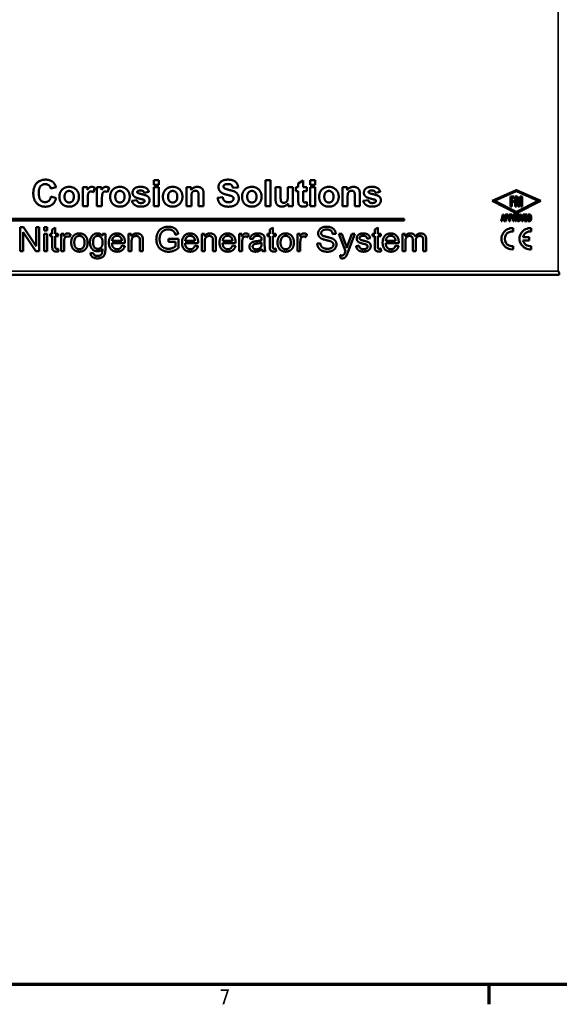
# Model space of a CAD drawing. Header units: inches. Extents: x 0 to 136, y 2 to 86.
# Tile 2 of 61: x 19 to 36, y 3 to 35. Entities that reach past the tile are written whole.
import ezdxf

# ---------------------------------------------------------------- set-up
doc = ezdxf.new("R2010")
doc.units = ezdxf.units.IN
doc.header["$LTSCALE"] = 4
doc.header["$MEASUREMENT"] = 0
for name, color, linetype, lineweight in [('Border (ANSI)', 7, 'Continuous', 70), ('Visible (ANSI)', 7, 'Continuous', 50), ('Visible Narrow (ANSI)', 7, 'Continuous', 35)]:
    doc.layers.add(name, color=color, linetype=linetype, lineweight=lineweight)
doc.styles.add('Dimension Text', font='tahoma.ttf')

# ---------------------------------------------------------------- blocks, each defined once
blk = doc.blocks.new('Borders Default Border')
at = {"layer": 'Border (ANSI)'}
blk.add_line((8.5, 1), (8.5, 0.84), dxfattribs=at)
at = {"layer": 'Border (ANSI)', "flags": 128}
blk.add_lwpolyline([(0.5, 1), (0.5, 21), (33.5, 21), (33.5, 1), (0.5, 1)], dxfattribs=at)
at = {"layer": 'Border (ANSI)', "insert": (6.3378, 0.84), "char_height": 0.12, "attachment_point": 7, "style": 'Dimension Text'}
blk.add_mtext('7', dxfattribs=at)

msp = doc.modelspace()

# ---------------------------------------------------------------- linework, layer by layer
at = {"layer": 'Visible (ANSI)'}
for p, q in [((23.419, 29.789), (23.258, 29.789)), ((23.258, 29.789), (23.258, 29.64)), ((23.419, 29.64), (23.419, 29.789)), ((27.001, 29.789), (26.839, 29.789)), ((26.839, 29.789), (26.839, 28.95)), ((27.001, 28.95), (27.001, 29.789)), ((28.049, 29.774), (27.888, 29.679)), ((27.888, 29.679), (27.888, 29.558)), ((28.049, 29.558), (28.049, 29.774)), ((28.432, 29.789), (28.271, 29.789)), ((28.271, 29.789), (28.271, 29.64)), ((28.432, 29.64), (28.432, 29.789)), ((19.947, 29.518), (20.115, 29.558)), ((20.971, 29.558), (20.971, 28.95)), ((21.121, 29.558), (20.971, 29.558)), ((21.121, 29.472), (21.121, 29.558)), ((21.315, 29.401), (21.364, 29.541)), ((21.427, 29.558), (21.427, 28.95)), ((21.576, 29.558), (21.427, 29.558)), ((21.576, 29.472), (21.576, 29.558)), ((21.771, 29.401), (21.82, 29.541)), ((22.944, 29.383), (23.096, 29.411)), ((23.258, 29.64), (23.419, 29.64)), ((23.419, 29.558), (23.258, 29.558)), ((23.258, 29.558), (23.258, 28.95)), ((23.419, 28.95), (23.419, 29.558)), ((24.297, 29.558), (24.297, 28.95)), ((24.447, 29.558), (24.297, 29.558)), ((24.447, 29.469), (24.447, 29.558)), ((25.787, 29.542), (25.957, 29.55)), ((27.161, 29.558), (27.161, 29.174)), ((27.322, 29.558), (27.161, 29.558)), ((27.322, 29.279), (27.322, 29.558)), ((27.553, 29.558), (27.553, 29.302)), ((27.714, 29.558), (27.553, 29.558)), ((27.714, 28.95), (27.714, 29.558)), ((27.815, 29.558), (27.815, 29.431)), ((27.888, 29.558), (27.815, 29.558)), ((27.815, 29.431), (27.888, 29.431)), ((27.888, 29.431), (27.888, 29.165)), ((28.159, 29.558), (28.049, 29.558)), ((28.049, 29.431), (28.159, 29.431)), ((28.049, 29.186), (28.049, 29.431)), ((28.159, 29.431), (28.159, 29.558)), ((28.271, 29.64), (28.432, 29.64)), ((28.432, 29.558), (28.271, 29.558)), ((28.271, 29.558), (28.271, 28.95)), ((28.432, 28.95), (28.432, 29.558)), ((29.311, 29.558), (29.311, 28.95)), ((29.461, 29.558), (29.311, 29.558)), ((29.461, 29.469), (29.461, 29.558)), ((30.367, 29.383), (30.519, 29.411)), ((34.882, 29.469), (34.108, 29.123)), ((34.183, 29.123), (34.886, 29.434)), ((34.892, 29.434), (35.586, 29.123)), ((35.668, 29.126), (34.896, 29.469)), ((20.117, 29.207), (19.953, 29.259)), ((21.132, 28.95), (21.132, 29.138)), ((21.588, 28.95), (21.588, 29.138)), ((22.71, 29.149), (22.549, 29.124)), ((24.459, 28.95), (24.459, 29.226)), ((24.691, 29.26), (24.691, 28.95)), ((24.852, 28.95), (24.852, 29.328)), ((25.464, 29.24), (25.299, 29.224)), ((28.173, 28.961), (28.159, 29.086)), ((29.472, 28.95), (29.472, 29.226)), ((29.704, 29.26), (29.704, 28.95)), ((29.865, 28.95), (29.865, 29.328)), ((30.133, 29.149), (29.972, 29.124)), ((34.108, 29.123), (34.886, 28.73)), ((34.885, 28.77), (34.183, 29.123)), ((34.7, 29.262), (34.7, 28.94)), ((34.821, 29.262), (34.7, 29.262)), ((34.745, 29.224), (34.821, 29.224)), ((34.745, 29.124), (34.745, 29.224)), ((34.817, 29.124), (34.745, 29.124)), ((34.745, 28.94), (34.745, 29.086)), ((34.745, 29.086), (34.817, 29.086)), ((34.817, 29.086), (34.817, 29.124)), ((34.821, 29.224), (34.821, 29.262)), ((34.922, 29.262), (34.852, 29.262)), ((34.852, 29.262), (34.852, 28.939)), ((34.891, 29.237), (34.943, 28.939)), ((34.891, 28.939), (34.891, 29.237)), ((34.892, 28.73), (35.668, 29.126)), ((35.586, 29.123), (34.893, 28.77)), ((34.966, 29.015), (34.922, 29.262)), ((35.006, 29.261), (34.966, 29.015)), ((34.985, 28.939), (35.033, 29.237)), ((35.075, 29.261), (35.006, 29.261)), ((35.033, 29.237), (35.033, 28.939)), ((35.075, 28.939), (35.075, 29.261)), ((20.971, 28.95), (21.132, 28.95)), ((21.427, 28.95), (21.588, 28.95)), ((23.258, 28.95), (23.419, 28.95)), ((24.297, 28.95), (24.459, 28.95)), ((24.691, 28.95), (24.852, 28.95)), ((26.839, 28.95), (27.001, 28.95)), ((27.565, 29.041), (27.565, 28.95)), ((27.565, 28.95), (27.714, 28.95)), ((28.271, 28.95), (28.432, 28.95)), ((29.311, 28.95), (29.472, 28.95)), ((29.704, 28.95), (29.865, 28.95)), ((34.7, 28.94), (34.745, 28.94)), ((34.852, 28.939), (34.891, 28.939)), ((34.943, 28.939), (34.985, 28.939)), ((35.033, 28.939), (35.075, 28.939)), ((31.283, 28.543), (12.622, 28.543)), ((12.622, 28.493), (31.283, 28.493)), ((31.283, 28.493), (31.283, 28.543)), ((34.449, 28.689), (34.404, 28.473)), ((34.404, 28.473), (34.428, 28.473)), ((34.428, 28.473), (34.44, 28.531)), ((34.44, 28.531), (34.487, 28.531)), ((34.446, 28.559), (34.464, 28.645)), ((34.481, 28.559), (34.446, 28.559)), ((34.478, 28.689), (34.449, 28.689)), ((34.464, 28.645), (34.481, 28.559)), ((34.523, 28.473), (34.478, 28.689)), ((34.487, 28.531), (34.499, 28.473)), ((34.499, 28.473), (34.523, 28.473)), ((34.541, 28.689), (34.541, 28.473)), ((34.592, 28.689), (34.541, 28.689)), ((34.541, 28.473), (34.565, 28.473)), ((34.565, 28.66), (34.59, 28.66)), ((34.565, 28.592), (34.565, 28.66)), ((34.585, 28.592), (34.565, 28.592)), ((34.565, 28.564), (34.595, 28.564)), ((34.565, 28.473), (34.565, 28.564)), ((34.662, 28.689), (34.662, 28.473)), ((34.714, 28.689), (34.662, 28.689)), ((34.662, 28.473), (34.687, 28.473)), ((34.687, 28.66), (34.711, 28.66)), ((34.687, 28.592), (34.687, 28.66)), ((34.707, 28.592), (34.687, 28.592)), ((34.687, 28.564), (34.716, 28.564)), ((34.687, 28.473), (34.687, 28.564)), ((34.784, 28.689), (34.784, 28.473)), ((34.829, 28.689), (34.784, 28.689)), ((34.784, 28.473), (34.808, 28.473)), ((34.808, 28.66), (34.831, 28.66)), ((34.808, 28.597), (34.808, 28.66)), ((34.824, 28.597), (34.808, 28.597)), ((34.808, 28.569), (34.833, 28.569)), ((34.808, 28.473), (34.808, 28.569)), ((34.833, 28.569), (34.856, 28.473)), ((34.88, 28.473), (34.855, 28.577)), ((34.856, 28.473), (34.88, 28.473)), ((35.022, 28.689), (35.06, 28.473)), ((35.045, 28.689), (35.022, 28.689)), ((35.077, 28.508), (35.045, 28.689)), ((35.06, 28.473), (35.094, 28.473)), ((35.11, 28.689), (35.077, 28.508)), ((35.094, 28.473), (35.133, 28.689)), ((35.133, 28.689), (35.11, 28.689)), ((35.152, 28.689), (35.152, 28.473)), ((35.233, 28.689), (35.152, 28.689)), ((35.152, 28.473), (35.239, 28.473)), ((35.177, 28.661), (35.233, 28.661)), ((35.177, 28.596), (35.177, 28.661)), ((35.221, 28.596), (35.177, 28.596)), ((35.177, 28.568), (35.221, 28.568)), ((35.177, 28.501), (35.177, 28.568)), ((35.239, 28.501), (35.177, 28.501)), ((35.221, 28.568), (35.221, 28.596)), ((35.233, 28.661), (35.233, 28.689)), ((35.239, 28.473), (35.239, 28.501)), ((35.262, 28.689), (35.262, 28.473)), ((35.297, 28.689), (35.262, 28.689)), ((35.262, 28.473), (35.299, 28.473)), ((35.287, 28.66), (35.299, 28.66)), ((35.287, 28.501), (35.287, 28.66)), ((35.303, 28.501), (35.287, 28.501)), ((19.072, 28.28), (18.967, 28.28)), ((18.967, 28.28), (18.967, 27.505)), ((19.065, 28.114), (19.472, 27.505)), ((19.065, 27.505), (19.065, 28.114)), ((19.479, 27.672), (19.072, 28.28)), ((19.479, 28.28), (19.479, 27.672)), ((19.577, 28.28), (19.479, 28.28)), ((19.577, 27.505), (19.577, 28.28)), ((19.833, 28.28), (19.738, 28.28)), ((19.738, 28.28), (19.738, 28.171)), ((19.738, 28.171), (19.833, 28.171)), ((19.833, 28.171), (19.833, 28.28)), ((20.09, 28.263), (19.995, 28.206)), ((19.995, 28.206), (19.995, 28.067)), ((20.09, 28.067), (20.09, 28.263)), ((27.07, 28.263), (26.975, 28.206)), ((26.975, 28.206), (26.975, 28.067)), ((27.07, 28.067), (27.07, 28.263)), ((30.439, 28.263), (30.344, 28.206)), ((30.344, 28.206), (30.344, 28.067)), ((30.439, 28.067), (30.439, 28.263)), ((34.788, 28.143), (34.788, 28.244)), ((35.363, 28.143), (35.363, 28.246)), ((19.833, 28.067), (19.738, 28.067)), ((19.738, 28.067), (19.738, 27.505)), ((19.833, 27.505), (19.833, 28.067)), ((19.925, 28.067), (19.925, 27.993)), ((19.995, 28.067), (19.925, 28.067)), ((19.925, 27.993), (19.995, 27.993)), ((19.995, 27.993), (19.995, 27.67)), ((20.185, 28.067), (20.09, 28.067)), ((20.09, 27.993), (20.185, 27.993)), ((20.09, 27.664), (20.09, 27.993)), ((20.185, 27.993), (20.185, 28.067)), ((20.363, 28.067), (20.277, 28.067)), ((20.277, 28.067), (20.277, 27.505)), ((20.363, 27.982), (20.363, 28.067)), ((20.372, 27.505), (20.372, 27.8)), ((20.549, 27.961), (20.582, 28.049)), ((21.611, 28.067), (21.611, 27.999)), ((21.699, 28.067), (21.611, 28.067)), ((21.699, 27.582), (21.699, 28.067)), ((22.228, 27.84), (21.914, 27.84)), ((22.53, 28.067), (22.445, 28.067)), ((22.445, 28.067), (22.445, 27.505)), ((22.53, 27.987), (22.53, 28.067)), ((22.54, 27.505), (22.54, 27.812)), ((22.805, 27.847), (22.805, 27.505)), ((22.901, 27.505), (22.901, 27.85)), ((24.05, 27.901), (23.722, 27.901)), ((23.722, 27.901), (23.722, 27.809)), ((23.722, 27.809), (23.95, 27.809)), ((23.946, 28.038), (24.038, 28.064)), ((23.95, 27.809), (23.95, 27.665)), ((24.05, 27.613), (24.05, 27.901)), ((24.575, 27.84), (24.261, 27.84)), ((24.877, 28.067), (24.791, 28.067)), ((24.791, 28.067), (24.791, 27.505)), ((24.877, 27.987), (24.877, 28.067)), ((24.887, 27.505), (24.887, 27.812)), ((25.152, 27.847), (25.152, 27.505)), ((25.247, 27.505), (25.247, 27.85)), ((25.778, 27.84), (25.465, 27.84)), ((26.08, 28.067), (25.994, 28.067)), ((25.994, 28.067), (25.994, 27.505)), ((26.08, 27.982), (26.08, 28.067)), ((26.089, 27.505), (26.089, 27.8)), ((26.266, 27.961), (26.299, 28.049)), ((26.34, 27.906), (26.433, 27.894)), ((26.714, 27.787), (26.714, 27.752)), ((26.81, 27.74), (26.81, 27.867)), ((26.904, 28.067), (26.904, 27.993)), ((26.975, 28.067), (26.904, 28.067)), ((26.904, 27.993), (26.975, 27.993)), ((26.975, 27.993), (26.975, 27.67)), ((27.165, 28.067), (27.07, 28.067)), ((27.07, 27.993), (27.165, 27.993)), ((27.07, 27.664), (27.07, 27.993)), ((27.165, 27.993), (27.165, 28.067)), ((27.945, 28.067), (27.859, 28.067)), ((27.859, 28.067), (27.859, 27.505)), ((27.945, 27.982), (27.945, 28.067)), ((27.954, 27.505), (27.954, 27.8)), ((28.131, 27.961), (28.164, 28.049)), ((28.994, 28.055), (29.092, 28.062)), ((29.189, 28.067), (29.402, 27.505)), ((29.292, 28.067), (29.189, 28.067)), ((29.408, 27.743), (29.292, 28.067)), ((29.609, 28.067), (29.489, 27.74)), ((29.49, 27.495), (29.704, 28.067)), ((29.704, 28.067), (29.609, 28.067)), ((30.099, 27.909), (30.193, 27.922)), ((30.274, 28.067), (30.274, 27.993)), ((30.344, 28.067), (30.274, 28.067)), ((30.274, 27.993), (30.344, 27.993)), ((30.344, 27.993), (30.344, 27.67)), ((30.534, 28.067), (30.439, 28.067)), ((30.439, 27.993), (30.534, 27.993)), ((30.439, 27.664), (30.439, 27.993)), ((30.534, 27.993), (30.534, 28.067)), ((31.013, 27.84), (30.699, 27.84)), ((31.315, 28.067), (31.229, 28.067)), ((31.229, 28.067), (31.229, 27.505)), ((31.315, 27.988), (31.315, 28.067)), ((31.325, 27.505), (31.325, 27.797)), ((31.563, 27.87), (31.563, 27.505)), ((31.658, 27.505), (31.658, 27.831)), ((31.896, 27.859), (31.896, 27.505)), ((31.991, 27.505), (31.991, 27.89)), ((35.295, 27.958), (35.099, 27.958)), ((35.099, 27.856), (35.295, 27.856)), ((35.295, 27.856), (35.295, 27.958)), ((18.967, 27.505), (19.065, 27.505)), ((19.472, 27.505), (19.577, 27.505)), ((19.738, 27.505), (19.833, 27.505)), ((20.199, 27.506), (20.185, 27.59)), ((20.277, 27.505), (20.372, 27.505)), ((21.909, 27.762), (22.328, 27.762)), ((22.325, 27.674), (22.227, 27.687)), ((22.445, 27.505), (22.54, 27.505)), ((22.805, 27.505), (22.901, 27.505)), ((24.256, 27.762), (24.674, 27.762)), ((24.672, 27.674), (24.573, 27.687)), ((24.791, 27.505), (24.887, 27.505)), ((25.152, 27.505), (25.247, 27.505)), ((25.46, 27.762), (25.878, 27.762)), ((25.876, 27.674), (25.777, 27.687)), ((25.994, 27.505), (26.089, 27.505)), ((26.741, 27.505), (26.84, 27.505)), ((27.178, 27.506), (27.165, 27.59)), ((27.859, 27.505), (27.954, 27.505)), ((28.595, 27.763), (28.498, 27.755)), ((29.841, 27.688), (29.747, 27.673)), ((30.548, 27.506), (30.534, 27.59)), ((30.694, 27.762), (31.113, 27.762)), ((31.11, 27.674), (31.012, 27.687)), ((31.229, 27.505), (31.325, 27.505)), ((31.563, 27.505), (31.658, 27.505)), ((31.896, 27.505), (31.991, 27.505)), ((34.788, 27.569), (34.788, 27.672)), ((35.363, 27.568), (35.363, 27.672)), ((21.316, 27.446), (21.223, 27.459)), ((29.229, 27.379), (29.239, 27.29)), ((36.266, 26.829), (36.227, 26.869)), ((36.266, 26.829), (36.227, 26.869)), ((36.266, 26.755), (12.032, 26.755)), ((36.266, 26.755), (36.266, 26.829))]:
    msp.add_line(p, q, dxfattribs=at)
for centre, radius, start, end in [((34.889, 29.453), 0.0177, 66.0314, 114.0769), ((34.889, 29.426), 0.00852, 65.8201, 113.899), ((34.889, 28.778), 0.00912, 243.3124, 296.9686), ((34.889, 28.736), 0.00652, 243.2318, 297.0149), ((34.752, 27.907), 0.34, 83.9084, 276.0916), ((34.752, 27.907), 0.238, 81.419, 278.581), ((35.331, 27.907), 0.341, 84.5926, 275.4074), ((35.332, 27.907), 0.238, 82.3521, 167.6366), ((35.332, 27.907), 0.238, 192.3366, 277.6479)]:
    msp.add_arc(centre, radius, start, end, dxfattribs=at)
for points in [[(19.779, 29.803), (19.602, 29.803), (19.386, 29.572), (19.386, 29.362)], [(20.029, 29.713), (19.932, 29.803), (19.779, 29.803)], [(20.115, 29.558), (20.086, 29.659), (20.029, 29.713)], [(25.635, 29.803), (25.539, 29.803), (25.402, 29.745), (25.329, 29.634), (25.329, 29.569)], [(25.957, 29.55), (25.953, 29.665), (25.793, 29.803), (25.635, 29.803)], [(19.386, 29.362), (19.386, 29.165), (19.602, 28.936), (19.769, 28.936)], [(19.561, 29.375), (19.561, 29.525), (19.677, 29.659), (19.771, 29.659)], [(19.767, 29.081), (19.675, 29.081), (19.561, 29.216), (19.561, 29.375)], [(19.771, 29.659), (19.838, 29.659), (19.932, 29.583), (19.947, 29.518)], [(20.537, 29.572), (20.448, 29.572), (20.303, 29.493), (20.224, 29.343), (20.224, 29.263)], [(20.389, 29.255), (20.389, 29.345), (20.475, 29.441), (20.538, 29.441)], [(20.852, 29.256), (20.852, 29.393), (20.675, 29.572), (20.537, 29.572)], [(20.538, 29.441), (20.601, 29.441), (20.686, 29.345), (20.686, 29.255)], [(21.259, 29.572), (21.22, 29.572), (21.159, 29.534), (21.121, 29.472)], [(21.132, 29.138), (21.132, 29.293), (21.159, 29.39), (21.206, 29.427), (21.239, 29.427)], [(21.239, 29.427), (21.274, 29.427), (21.315, 29.401)], [(21.364, 29.541), (21.314, 29.572), (21.259, 29.572)], [(21.715, 29.572), (21.676, 29.572), (21.615, 29.534), (21.576, 29.472)], [(21.588, 29.138), (21.588, 29.293), (21.615, 29.39), (21.662, 29.427), (21.695, 29.427)], [(21.695, 29.427), (21.73, 29.427), (21.771, 29.401)], [(21.82, 29.541), (21.77, 29.572), (21.715, 29.572)], [(22.165, 29.572), (22.076, 29.572), (21.931, 29.493), (21.852, 29.343), (21.852, 29.263)], [(22.017, 29.255), (22.017, 29.345), (22.103, 29.441), (22.166, 29.441)], [(22.48, 29.256), (22.48, 29.393), (22.304, 29.572), (22.165, 29.572)], [(22.166, 29.441), (22.229, 29.441), (22.314, 29.345), (22.314, 29.255)], [(22.827, 29.572), (22.696, 29.572), (22.571, 29.464), (22.571, 29.385)], [(22.571, 29.385), (22.571, 29.298), (22.644, 29.249)], [(22.721, 29.406), (22.721, 29.426), (22.74, 29.438)], [(22.737, 29.377), (22.721, 29.389), (22.721, 29.406)], [(23.066, 29.26), (23.015, 29.303), (22.759, 29.361), (22.737, 29.377)], [(22.74, 29.438), (22.767, 29.456), (22.83, 29.456)], [(23.096, 29.411), (23.073, 29.491), (22.952, 29.572), (22.827, 29.572)], [(22.83, 29.456), (22.88, 29.456), (22.935, 29.418), (22.944, 29.383)], [(23.859, 29.572), (23.769, 29.572), (23.625, 29.493), (23.545, 29.343), (23.545, 29.263)], [(23.71, 29.255), (23.71, 29.345), (23.796, 29.441), (23.859, 29.441)], [(24.173, 29.256), (24.173, 29.393), (23.997, 29.572), (23.859, 29.572)], [(23.859, 29.441), (23.923, 29.441), (24.008, 29.345), (24.008, 29.255)], [(24.647, 29.572), (24.526, 29.572), (24.447, 29.469)], [(24.459, 29.226), (24.459, 29.328), (24.483, 29.403), (24.549, 29.449), (24.591, 29.449)], [(24.591, 29.449), (24.624, 29.449), (24.67, 29.417), (24.691, 29.359), (24.691, 29.26)], [(24.852, 29.328), (24.852, 29.399), (24.834, 29.474), (24.789, 29.534), (24.701, 29.572), (24.647, 29.572)], [(25.329, 29.569), (25.329, 29.47), (25.406, 29.401)], [(25.406, 29.401), (25.461, 29.352), (25.598, 29.318)], [(25.491, 29.581), (25.491, 29.613), (25.518, 29.633)], [(25.516, 29.53), (25.491, 29.551), (25.491, 29.581)], [(25.981, 29.195), (25.981, 29.275), (25.914, 29.383), (25.796, 29.445), (25.548, 29.503), (25.516, 29.53)], [(25.518, 29.633), (25.559, 29.663), (25.633, 29.663)], [(25.633, 29.663), (25.705, 29.663), (25.777, 29.606), (25.787, 29.542)], [(26.399, 29.572), (26.309, 29.572), (26.165, 29.493), (26.085, 29.343), (26.085, 29.263)], [(26.25, 29.255), (26.25, 29.345), (26.336, 29.441), (26.399, 29.441)], [(26.713, 29.256), (26.713, 29.393), (26.537, 29.572), (26.399, 29.572)], [(26.399, 29.441), (26.463, 29.441), (26.548, 29.345), (26.548, 29.255)], [(28.872, 29.572), (28.783, 29.572), (28.638, 29.493), (28.559, 29.343), (28.559, 29.263)], [(28.724, 29.255), (28.724, 29.345), (28.81, 29.441), (28.873, 29.441)], [(29.187, 29.256), (29.187, 29.393), (29.01, 29.572), (28.872, 29.572)], [(28.873, 29.441), (28.936, 29.441), (29.021, 29.345), (29.021, 29.255)], [(29.661, 29.572), (29.54, 29.572), (29.461, 29.469)], [(29.472, 29.226), (29.472, 29.328), (29.496, 29.403), (29.563, 29.449), (29.605, 29.449)], [(29.605, 29.449), (29.637, 29.449), (29.684, 29.417), (29.704, 29.359), (29.704, 29.26)], [(29.865, 29.328), (29.865, 29.399), (29.848, 29.474), (29.803, 29.534), (29.715, 29.572), (29.661, 29.572)], [(30.25, 29.572), (30.119, 29.572), (29.995, 29.464), (29.995, 29.385)], [(29.995, 29.385), (29.995, 29.298), (30.067, 29.249)], [(30.144, 29.406), (30.144, 29.426), (30.163, 29.438)], [(30.16, 29.377), (30.144, 29.389), (30.144, 29.406)], [(30.489, 29.26), (30.438, 29.303), (30.182, 29.361), (30.16, 29.377)], [(30.163, 29.438), (30.19, 29.456), (30.253, 29.456)], [(30.519, 29.411), (30.496, 29.491), (30.375, 29.572), (30.25, 29.572)], [(30.253, 29.456), (30.303, 29.456), (30.358, 29.418), (30.367, 29.383)], [(19.953, 29.259), (19.932, 29.167), (19.835, 29.081), (19.767, 29.081)], [(19.769, 28.936), (19.904, 28.936), (20.079, 29.07), (20.117, 29.207)], [(20.224, 29.263), (20.224, 29.158), (20.303, 29.012), (20.455, 28.937), (20.539, 28.937)], [(20.538, 29.068), (20.475, 29.068), (20.389, 29.164), (20.389, 29.255)], [(20.686, 29.255), (20.686, 29.164), (20.601, 29.068), (20.538, 29.068)], [(20.539, 28.937), (20.674, 28.937), (20.852, 29.119), (20.852, 29.256)], [(21.852, 29.263), (21.852, 29.158), (21.931, 29.012), (22.083, 28.937), (22.167, 28.937)], [(22.166, 29.068), (22.103, 29.068), (22.017, 29.164), (22.017, 29.255)], [(22.314, 29.255), (22.314, 29.164), (22.229, 29.068), (22.166, 29.068)], [(22.167, 28.937), (22.302, 28.937), (22.48, 29.119), (22.48, 29.256)], [(22.549, 29.124), (22.571, 29.038), (22.716, 28.937), (22.84, 28.937)], [(22.644, 29.249), (22.696, 29.213), (22.89, 29.17)], [(22.84, 29.053), (22.784, 29.053), (22.72, 29.102), (22.71, 29.149)], [(22.84, 28.937), (22.977, 28.937), (23.116, 29.057), (23.116, 29.14)], [(22.934, 29.076), (22.903, 29.053), (22.84, 29.053)], [(22.89, 29.17), (22.932, 29.161), (22.944, 29.149)], [(22.955, 29.119), (22.955, 29.092), (22.934, 29.076)], [(22.944, 29.149), (22.955, 29.137), (22.955, 29.119)], [(23.116, 29.14), (23.116, 29.217), (23.066, 29.26)], [(23.545, 29.263), (23.545, 29.158), (23.625, 29.012), (23.776, 28.937), (23.86, 28.937)], [(23.859, 29.068), (23.796, 29.068), (23.71, 29.164), (23.71, 29.255)], [(24.008, 29.255), (24.008, 29.164), (23.923, 29.068), (23.859, 29.068)], [(23.86, 28.937), (23.995, 28.937), (24.173, 29.119), (24.173, 29.256)], [(25.299, 29.224), (25.316, 29.083), (25.486, 28.936), (25.645, 28.936)], [(25.647, 29.079), (25.57, 29.079), (25.479, 29.157), (25.464, 29.24)], [(25.598, 29.318), (25.704, 29.292), (25.733, 29.282)], [(25.645, 28.936), (25.755, 28.936), (25.901, 28.997), (25.981, 29.123), (25.981, 29.195)], [(25.812, 29.195), (25.812, 29.148), (25.729, 29.079), (25.647, 29.079)], [(25.733, 29.282), (25.777, 29.266), (25.812, 29.225), (25.812, 29.195)], [(26.085, 29.263), (26.085, 29.158), (26.165, 29.012), (26.316, 28.937), (26.4, 28.937)], [(26.399, 29.068), (26.336, 29.068), (26.25, 29.164), (26.25, 29.255)], [(26.548, 29.255), (26.548, 29.164), (26.463, 29.068), (26.399, 29.068)], [(26.4, 28.937), (26.535, 28.937), (26.713, 29.119), (26.713, 29.256)], [(27.161, 29.174), (27.161, 29.088), (27.205, 28.991), (27.302, 28.937), (27.363, 28.937)], [(27.423, 29.06), (27.387, 29.06), (27.34, 29.094), (27.322, 29.151), (27.322, 29.279)], [(27.553, 29.302), (27.553, 29.172), (27.529, 29.105), (27.464, 29.06), (27.423, 29.06)], [(27.888, 29.165), (27.888, 29.08), (27.893, 29.052)], [(27.893, 29.052), (27.9, 29.012), (27.932, 28.966), (28.002, 28.937), (28.045, 28.937)], [(28.094, 29.071), (28.078, 29.071), (28.056, 29.087), (28.049, 29.111), (28.049, 29.186)], [(28.159, 29.086), (28.116, 29.071), (28.094, 29.071)], [(28.559, 29.263), (28.559, 29.158), (28.638, 29.012), (28.79, 28.937), (28.874, 28.937)], [(28.873, 29.068), (28.81, 29.068), (28.724, 29.164), (28.724, 29.255)], [(29.021, 29.255), (29.021, 29.164), (28.936, 29.068), (28.873, 29.068)], [(28.874, 28.937), (29.009, 28.937), (29.187, 29.119), (29.187, 29.256)], [(29.972, 29.124), (29.995, 29.038), (30.139, 28.937), (30.263, 28.937)], [(30.067, 29.249), (30.119, 29.213), (30.313, 29.17)], [(30.263, 29.053), (30.207, 29.053), (30.144, 29.102), (30.133, 29.149)], [(30.263, 28.937), (30.4, 28.937), (30.539, 29.057), (30.539, 29.14)], [(30.357, 29.076), (30.326, 29.053), (30.263, 29.053)], [(30.313, 29.17), (30.355, 29.161), (30.367, 29.149)], [(30.378, 29.119), (30.378, 29.092), (30.357, 29.076)], [(30.367, 29.149), (30.378, 29.137), (30.378, 29.119)], [(30.539, 29.14), (30.539, 29.217), (30.489, 29.26)], [(27.363, 28.937), (27.423, 28.937), (27.531, 28.993), (27.565, 29.041)], [(28.045, 28.937), (28.116, 28.937), (28.173, 28.961)], [(34.613, 28.627), (34.613, 28.61), (34.599, 28.592), (34.585, 28.592)], [(34.59, 28.66), (34.6, 28.66), (34.613, 28.642), (34.613, 28.627)], [(34.638, 28.627), (34.638, 28.655), (34.613, 28.689), (34.592, 28.689)], [(34.595, 28.564), (34.608, 28.564), (34.628, 28.582), (34.632, 28.593)], [(34.632, 28.593), (34.638, 28.608), (34.638, 28.627)], [(34.735, 28.627), (34.735, 28.61), (34.721, 28.592), (34.707, 28.592)], [(34.711, 28.66), (34.721, 28.66), (34.735, 28.642), (34.735, 28.627)], [(34.759, 28.627), (34.759, 28.655), (34.734, 28.689), (34.714, 28.689)], [(34.716, 28.564), (34.729, 28.564), (34.749, 28.582), (34.754, 28.593)], [(34.754, 28.593), (34.759, 28.608), (34.759, 28.627)], [(34.848, 28.607), (34.839, 28.597), (34.824, 28.597)], [(34.879, 28.63), (34.879, 28.657), (34.854, 28.689), (34.829, 28.689)], [(34.831, 28.66), (34.842, 28.66), (34.854, 28.644), (34.854, 28.63)], [(34.854, 28.63), (34.854, 28.614), (34.848, 28.607)], [(34.855, 28.577), (34.867, 28.585), (34.879, 28.612), (34.879, 28.63)], [(34.954, 28.691), (34.937, 28.691), (34.912, 28.669), (34.897, 28.617), (34.897, 28.58)], [(34.897, 28.58), (34.897, 28.521), (34.915, 28.493)], [(34.915, 28.493), (34.928, 28.47), (34.953, 28.47)], [(34.924, 28.581), (34.924, 28.617), (34.932, 28.653), (34.947, 28.665), (34.954, 28.665)], [(34.953, 28.498), (34.94, 28.498), (34.924, 28.53), (34.924, 28.581)], [(34.973, 28.512), (34.966, 28.498), (34.953, 28.498)], [(34.953, 28.47), (34.967, 28.47), (34.992, 28.488), (35, 28.509)], [(34.992, 28.669), (34.978, 28.691), (34.954, 28.691)], [(34.954, 28.665), (34.961, 28.665), (34.975, 28.652), (34.979, 28.634)], [(34.983, 28.582), (34.983, 28.53), (34.973, 28.512)], [(34.979, 28.634), (34.981, 28.626), (34.983, 28.6), (34.983, 28.582)], [(35.009, 28.581), (35.009, 28.64), (34.992, 28.669)], [(35, 28.509), (35.009, 28.536), (35.009, 28.581)], [(35.367, 28.583), (35.367, 28.62), (35.35, 28.669), (35.32, 28.689), (35.297, 28.689)], [(35.299, 28.66), (35.319, 28.66), (35.341, 28.626), (35.341, 28.583)], [(35.299, 28.473), (35.334, 28.473), (35.367, 28.527), (35.367, 28.583)], [(35.326, 28.513), (35.323, 28.509), (35.311, 28.501), (35.303, 28.501)], [(35.334, 28.528), (35.33, 28.518), (35.326, 28.513)], [(35.339, 28.551), (35.338, 28.543), (35.335, 28.532), (35.334, 28.528)], [(35.341, 28.583), (35.341, 28.565), (35.339, 28.551)], [(23.722, 28.294), (23.606, 28.294), (23.428, 28.199), (23.334, 28.003), (23.334, 27.889)], [(23.469, 28.052), (23.487, 28.093), (23.549, 28.163), (23.652, 28.206), (23.722, 28.206)], [(24.038, 28.064), (24.018, 28.142), (23.941, 28.24), (23.806, 28.294), (23.722, 28.294)], [(23.722, 28.206), (23.781, 28.206), (23.877, 28.165), (23.928, 28.097), (23.946, 28.038)], [(28.801, 28.294), (28.722, 28.294), (28.594, 28.241), (28.527, 28.139), (28.527, 28.08)], [(28.626, 28.087), (28.626, 28.135), (28.711, 28.204), (28.805, 28.204)], [(29.092, 28.062), (29.09, 28.13), (29.018, 28.238), (28.887, 28.294), (28.801, 28.294)], [(28.805, 28.204), (28.894, 28.204), (28.987, 28.129), (28.994, 28.055)], [(20.485, 28.079), (20.451, 28.079), (20.395, 28.042), (20.363, 27.982)], [(20.372, 27.8), (20.372, 27.86), (20.388, 27.911)], [(20.388, 27.911), (20.399, 27.944), (20.448, 27.981), (20.479, 27.981)], [(20.479, 27.981), (20.514, 27.981), (20.549, 27.961)], [(20.582, 28.049), (20.532, 28.079), (20.485, 28.079)], [(20.69, 28.017), (20.603, 27.942), (20.603, 27.787)], [(20.603, 27.787), (20.603, 27.644), (20.749, 27.493), (20.866, 27.493)], [(20.866, 28.079), (20.762, 28.079), (20.69, 28.017)], [(20.701, 27.786), (20.701, 27.894), (20.795, 28.001), (20.866, 28.001)], [(20.866, 27.571), (20.795, 27.571), (20.701, 27.678), (20.701, 27.786)], [(21.129, 27.794), (21.129, 27.928), (20.982, 28.079), (20.866, 28.079)], [(20.866, 28.001), (20.937, 28.001), (21.031, 27.893), (21.031, 27.789)], [(20.866, 27.493), (20.94, 27.493), (21.064, 27.561), (21.129, 27.686), (21.129, 27.794)], [(21.031, 27.789), (21.031, 27.679), (20.937, 27.571), (20.866, 27.571)], [(21.447, 28.079), (21.373, 28.079), (21.263, 28.006), (21.204, 27.87), (21.204, 27.789)], [(21.204, 27.789), (21.204, 27.673), (21.331, 27.505), (21.447, 27.505)], [(21.302, 27.796), (21.302, 27.898), (21.391, 28.001), (21.455, 28.001)], [(21.456, 27.584), (21.39, 27.584), (21.302, 27.685), (21.302, 27.796)], [(21.611, 27.999), (21.547, 28.079), (21.447, 28.079)], [(21.455, 28.001), (21.519, 28.001), (21.61, 27.896), (21.61, 27.793)], [(21.61, 27.793), (21.61, 27.685), (21.521, 27.584), (21.456, 27.584)], [(22.073, 28.079), (21.957, 28.079), (21.811, 27.923), (21.811, 27.781)], [(21.914, 27.84), (21.919, 27.914), (22.008, 28.002), (22.074, 28.002)], [(22.328, 27.787), (22.328, 27.926), (22.185, 28.079), (22.073, 28.079)], [(22.074, 28.002), (22.146, 28.002), (22.192, 27.947)], [(22.192, 27.947), (22.221, 27.911), (22.228, 27.84)], [(22.328, 27.762), (22.328, 27.779), (22.328, 27.787)], [(22.709, 28.079), (22.592, 28.079), (22.53, 27.987)], [(22.54, 27.812), (22.54, 27.919), (22.628, 27.997), (22.689, 27.997)], [(22.689, 27.997), (22.727, 27.997), (22.783, 27.963), (22.805, 27.905), (22.805, 27.847)], [(22.895, 27.943), (22.887, 27.984), (22.844, 28.043), (22.759, 28.079), (22.709, 28.079)], [(22.901, 27.85), (22.901, 27.916), (22.895, 27.943)], [(23.334, 27.889), (23.334, 27.775), (23.429, 27.59), (23.615, 27.492), (23.729, 27.492)], [(23.439, 27.896), (23.439, 27.98), (23.469, 28.052)], [(23.723, 27.585), (23.647, 27.585), (23.511, 27.652), (23.439, 27.792), (23.439, 27.896)], [(24.42, 28.079), (24.304, 28.079), (24.158, 27.923), (24.158, 27.781)], [(24.261, 27.84), (24.266, 27.914), (24.355, 28.002), (24.42, 28.002)], [(24.675, 27.787), (24.675, 27.926), (24.532, 28.079), (24.42, 28.079)], [(24.42, 28.002), (24.493, 28.002), (24.539, 27.947)], [(24.539, 27.947), (24.568, 27.911), (24.575, 27.84)], [(24.674, 27.762), (24.675, 27.779), (24.675, 27.787)], [(25.055, 28.079), (24.939, 28.079), (24.877, 27.987)], [(24.887, 27.812), (24.887, 27.919), (24.975, 27.997), (25.035, 27.997)], [(25.035, 27.997), (25.074, 27.997), (25.13, 27.963), (25.152, 27.905), (25.152, 27.847)], [(25.242, 27.943), (25.234, 27.984), (25.191, 28.043), (25.106, 28.079), (25.055, 28.079)], [(25.247, 27.85), (25.247, 27.916), (25.242, 27.943)], [(25.624, 28.079), (25.507, 28.079), (25.361, 27.923), (25.361, 27.781)], [(25.465, 27.84), (25.47, 27.914), (25.559, 28.002), (25.624, 28.002)], [(25.879, 27.787), (25.879, 27.926), (25.736, 28.079), (25.624, 28.079)], [(25.624, 28.002), (25.697, 28.002), (25.742, 27.947)], [(25.742, 27.947), (25.772, 27.911), (25.778, 27.84)], [(25.878, 27.762), (25.879, 27.779), (25.879, 27.787)], [(26.201, 28.079), (26.168, 28.079), (26.112, 28.042), (26.08, 27.982)], [(26.089, 27.8), (26.089, 27.86), (26.105, 27.911)], [(26.105, 27.911), (26.116, 27.944), (26.165, 27.981), (26.196, 27.981)], [(26.196, 27.981), (26.231, 27.981), (26.266, 27.961)], [(26.299, 28.049), (26.249, 28.079), (26.201, 28.079)], [(26.46, 27.814), (26.421, 27.804), (26.361, 27.763), (26.323, 27.695), (26.323, 27.654)], [(26.592, 28.079), (26.52, 28.079), (26.411, 28.04), (26.352, 27.966), (26.34, 27.906)], [(26.433, 27.894), (26.448, 27.954), (26.512, 28.001), (26.579, 28.001)], [(26.544, 27.829), (26.487, 27.822), (26.46, 27.814)], [(26.714, 27.862), (26.659, 27.843), (26.544, 27.829)], [(26.559, 27.751), (26.662, 27.766), (26.714, 27.787)], [(26.579, 28.001), (26.651, 28.001), (26.687, 27.968)], [(26.805, 27.955), (26.797, 27.994), (26.754, 28.046), (26.665, 28.079), (26.592, 28.079)], [(26.687, 27.968), (26.714, 27.945), (26.714, 27.886)], [(26.714, 27.886), (26.714, 27.881), (26.714, 27.862)], [(26.81, 27.867), (26.81, 27.931), (26.805, 27.955)], [(27.31, 28.017), (27.223, 27.942), (27.223, 27.787)], [(27.223, 27.787), (27.223, 27.644), (27.368, 27.493), (27.486, 27.493)], [(27.486, 28.079), (27.382, 28.079), (27.31, 28.017)], [(27.321, 27.786), (27.321, 27.894), (27.415, 28.001), (27.486, 28.001)], [(27.486, 27.571), (27.415, 27.571), (27.321, 27.678), (27.321, 27.786)], [(27.748, 27.794), (27.748, 27.928), (27.601, 28.079), (27.486, 28.079)], [(27.486, 28.001), (27.556, 28.001), (27.65, 27.893), (27.65, 27.789)], [(27.486, 27.493), (27.559, 27.493), (27.684, 27.561), (27.748, 27.686), (27.748, 27.794)], [(27.65, 27.789), (27.65, 27.679), (27.556, 27.571), (27.486, 27.571)], [(28.066, 28.079), (28.033, 28.079), (27.977, 28.042), (27.945, 27.982)], [(27.954, 27.8), (27.954, 27.86), (27.97, 27.911)], [(27.97, 27.911), (27.981, 27.944), (28.03, 27.981), (28.061, 27.981)], [(28.061, 27.981), (28.096, 27.981), (28.131, 27.961)], [(28.164, 28.049), (28.114, 28.079), (28.066, 28.079)], [(28.527, 28.08), (28.527, 28.027), (28.581, 27.941), (28.637, 27.912)], [(28.656, 28.018), (28.626, 28.045), (28.626, 28.087)], [(28.637, 27.912), (28.68, 27.889), (28.894, 27.837), (28.926, 27.825)], [(28.984, 27.914), (28.937, 27.935), (28.686, 27.991), (28.656, 28.018)], [(28.926, 27.825), (28.975, 27.807), (29.017, 27.752), (29.017, 27.716)], [(29.115, 27.724), (29.115, 27.787), (29.051, 27.882), (28.984, 27.914)], [(29.827, 28.041), (29.797, 28.019), (29.763, 27.955), (29.763, 27.918)], [(29.763, 27.918), (29.763, 27.877), (29.805, 27.808), (29.886, 27.77), (29.99, 27.743)], [(29.97, 28.079), (29.926, 28.079), (29.849, 28.057), (29.827, 28.041)], [(29.855, 27.929), (29.855, 27.958), (29.911, 28.002), (29.977, 28.002)], [(29.867, 27.896), (29.855, 27.911), (29.855, 27.929)], [(29.903, 27.87), (29.878, 27.88), (29.867, 27.896)], [(29.987, 27.846), (29.918, 27.865), (29.903, 27.87)], [(30.193, 27.922), (30.184, 27.976), (30.136, 28.041), (30.036, 28.079), (29.97, 28.079)], [(29.977, 28.002), (30.032, 28.002), (30.093, 27.953), (30.099, 27.909)], [(30.214, 27.67), (30.214, 27.719), (30.169, 27.785), (30.088, 27.819), (29.987, 27.846)], [(30.858, 28.079), (30.742, 28.079), (30.596, 27.923), (30.596, 27.781)], [(30.699, 27.84), (30.704, 27.914), (30.793, 28.002), (30.859, 28.002)], [(31.113, 27.787), (31.113, 27.926), (30.97, 28.079), (30.858, 28.079)], [(30.859, 28.002), (30.931, 28.002), (30.977, 27.947)], [(30.977, 27.947), (31.006, 27.911), (31.013, 27.84)], [(31.113, 27.762), (31.113, 27.779), (31.113, 27.787)], [(31.485, 28.079), (31.429, 28.079), (31.341, 28.029), (31.315, 27.988)], [(31.325, 27.797), (31.325, 27.873), (31.355, 27.954), (31.423, 27.997), (31.463, 27.997)], [(31.463, 27.997), (31.517, 27.997), (31.563, 27.934), (31.563, 27.87)], [(31.644, 27.981), (31.627, 28.028), (31.547, 28.079), (31.485, 28.079)], [(31.817, 28.079), (31.71, 28.079), (31.644, 27.981)], [(31.658, 27.831), (31.658, 27.918), (31.736, 27.997), (31.796, 27.997)], [(31.796, 27.997), (31.828, 27.997), (31.877, 27.966), (31.896, 27.916), (31.896, 27.859)], [(31.991, 27.89), (31.991, 27.987), (31.901, 28.079), (31.817, 28.079)], [(19.995, 27.67), (19.995, 27.584), (20.018, 27.531), (20.075, 27.498), (20.127, 27.498)], [(20.144, 27.586), (20.123, 27.586), (20.1, 27.6), (20.09, 27.623), (20.09, 27.664)], [(20.127, 27.498), (20.159, 27.498), (20.199, 27.506)], [(20.185, 27.59), (20.159, 27.586), (20.144, 27.586)], [(21.445, 27.278), (21.53, 27.278), (21.646, 27.341), (21.699, 27.451), (21.699, 27.582)], [(21.447, 27.505), (21.54, 27.505), (21.602, 27.579)], [(21.602, 27.579), (21.603, 27.486), (21.596, 27.457)], [(21.811, 27.781), (21.811, 27.645), (21.955, 27.493), (22.078, 27.493)], [(22.078, 27.571), (22.008, 27.571), (21.914, 27.669), (21.909, 27.762)], [(22.227, 27.687), (22.205, 27.626), (22.131, 27.571), (22.078, 27.571)], [(22.078, 27.493), (22.176, 27.493), (22.302, 27.588), (22.325, 27.674)], [(23.95, 27.665), (23.917, 27.636), (23.79, 27.585), (23.723, 27.585)], [(23.729, 27.492), (23.814, 27.492), (23.974, 27.553), (24.05, 27.613)], [(24.158, 27.781), (24.158, 27.645), (24.302, 27.493), (24.425, 27.493)], [(24.425, 27.571), (24.355, 27.571), (24.261, 27.669), (24.256, 27.762)], [(24.573, 27.687), (24.552, 27.626), (24.478, 27.571), (24.425, 27.571)], [(24.425, 27.493), (24.523, 27.493), (24.648, 27.588), (24.672, 27.674)], [(25.361, 27.781), (25.361, 27.645), (25.506, 27.493), (25.629, 27.493)], [(25.629, 27.571), (25.559, 27.571), (25.465, 27.669), (25.46, 27.762)], [(25.777, 27.687), (25.755, 27.626), (25.682, 27.571), (25.629, 27.571)], [(25.629, 27.493), (25.727, 27.493), (25.852, 27.588), (25.876, 27.674)], [(26.323, 27.654), (26.323, 27.583), (26.422, 27.493), (26.515, 27.493)], [(26.425, 27.656), (26.425, 27.681), (26.451, 27.722), (26.5, 27.743), (26.559, 27.751)], [(26.538, 27.567), (26.482, 27.567), (26.425, 27.618), (26.425, 27.656)], [(26.515, 27.493), (26.571, 27.493), (26.669, 27.53), (26.722, 27.574)], [(26.698, 27.657), (26.678, 27.615), (26.592, 27.567), (26.538, 27.567)], [(26.714, 27.752), (26.714, 27.69), (26.698, 27.657)], [(26.722, 27.574), (26.726, 27.535), (26.741, 27.505)], [(26.84, 27.505), (26.822, 27.538), (26.81, 27.608), (26.81, 27.74)], [(26.975, 27.67), (26.975, 27.584), (26.998, 27.531), (27.055, 27.498), (27.106, 27.498)], [(27.124, 27.586), (27.102, 27.586), (27.08, 27.6), (27.07, 27.623), (27.07, 27.664)], [(27.106, 27.498), (27.138, 27.498), (27.178, 27.506)], [(27.165, 27.59), (27.139, 27.586), (27.124, 27.586)], [(28.498, 27.755), (28.5, 27.677), (28.581, 27.554), (28.723, 27.492), (28.829, 27.492)], [(28.824, 27.584), (28.758, 27.584), (28.652, 27.63), (28.602, 27.704), (28.595, 27.763)], [(29.017, 27.716), (29.017, 27.68), (28.973, 27.619), (28.883, 27.584), (28.824, 27.584)], [(28.829, 27.492), (28.912, 27.492), (29.044, 27.553), (29.115, 27.662), (29.115, 27.724)], [(29.394, 27.482), (29.374, 27.425), (29.365, 27.411)], [(29.402, 27.505), (29.397, 27.489), (29.394, 27.482)], [(29.449, 27.613), (29.431, 27.681), (29.408, 27.743)], [(29.437, 27.368), (29.456, 27.403), (29.49, 27.495)], [(29.489, 27.74), (29.466, 27.677), (29.449, 27.613)], [(29.747, 27.673), (29.763, 27.584), (29.878, 27.493), (29.987, 27.493)], [(29.987, 27.571), (29.921, 27.571), (29.848, 27.631), (29.841, 27.688)], [(29.987, 27.493), (30.053, 27.493), (30.159, 27.539), (30.214, 27.623), (30.214, 27.67)], [(30.116, 27.661), (30.116, 27.625), (30.052, 27.571), (29.987, 27.571)], [(29.99, 27.743), (30.068, 27.724), (30.088, 27.711)], [(30.088, 27.711), (30.116, 27.693), (30.116, 27.661)], [(30.344, 27.67), (30.344, 27.584), (30.367, 27.531), (30.424, 27.498), (30.476, 27.498)], [(30.493, 27.586), (30.472, 27.586), (30.449, 27.6), (30.439, 27.623), (30.439, 27.664)], [(30.476, 27.498), (30.508, 27.498), (30.548, 27.506)], [(30.534, 27.59), (30.508, 27.586), (30.493, 27.586)], [(30.596, 27.781), (30.596, 27.645), (30.74, 27.493), (30.863, 27.493)], [(30.863, 27.571), (30.793, 27.571), (30.699, 27.669), (30.694, 27.762)], [(31.012, 27.687), (30.99, 27.626), (30.916, 27.571), (30.863, 27.571)], [(30.863, 27.493), (30.961, 27.493), (31.087, 27.588), (31.11, 27.674)], [(21.223, 27.459), (21.221, 27.368), (21.345, 27.278), (21.445, 27.278)], [(21.348, 27.383), (21.322, 27.403), (21.316, 27.446)], [(21.445, 27.356), (21.384, 27.356), (21.348, 27.383)], [(21.596, 27.457), (21.583, 27.409), (21.511, 27.356), (21.445, 27.356)], [(29.283, 27.371), (29.26, 27.371), (29.229, 27.379)], [(29.239, 27.29), (29.273, 27.278), (29.301, 27.278)], [(29.365, 27.411), (29.353, 27.392), (29.315, 27.371), (29.283, 27.371)], [(29.301, 27.278), (29.346, 27.278), (29.412, 27.322), (29.437, 27.368)]]:
    msp.add_open_spline(points, degree=2, dxfattribs=at)
at = {"layer": 'Visible Narrow (ANSI)'}
for p, q in [((36.227, 26.869), (36.227, 63.04)), ((12.071, 26.869), (36.227, 26.869))]:
    msp.add_line(p, q, dxfattribs=at)

# ---------------------------------------------------------------- block references
at = {"xscale": 4, "yscale": 4, "zscale": 4}
msp.add_blockref('Borders Default Border', (0, 0), dxfattribs=at)

doc.saveas('drawing.dxf')
